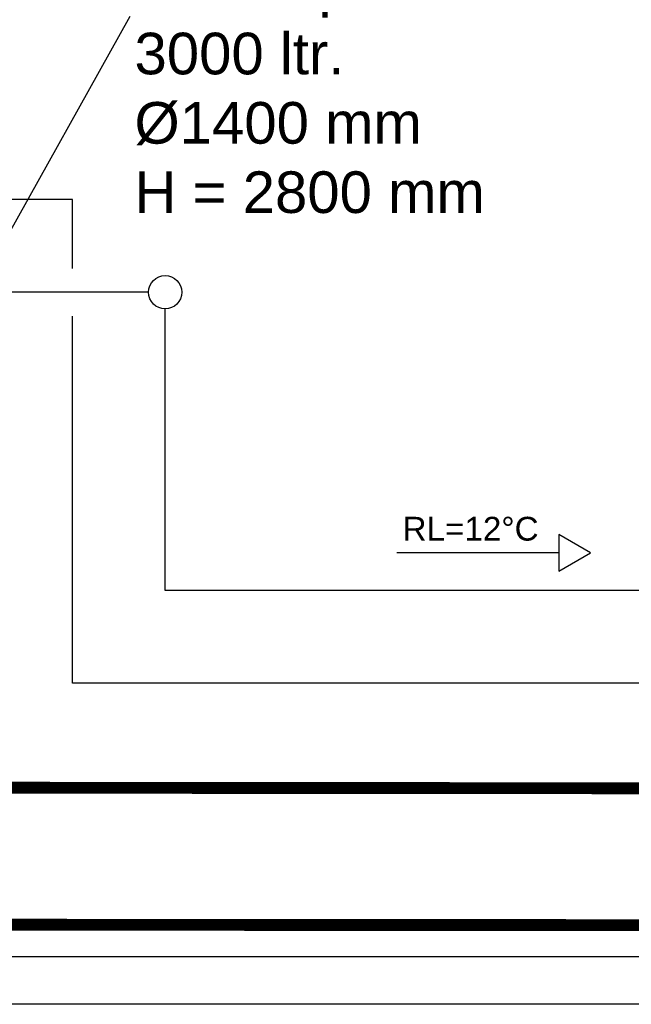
# Model space of a CAD drawing. Header units: metres. Extents: x 0 to 65.3, y 0 to 32.2.
# Tile 8 of 17: x 41.9 to 44.5, y 12 to 16.2. Entities that reach past the tile are written whole.
import ezdxf

# ---------------------------------------------------------------- set-up
doc = ezdxf.new("R2010")
doc.units = ezdxf.units.M
for name, color, linetype in [('003ARCH_A', 7, 'Continuous'), ('004TGA_H', 254, 'Continuous'), ('004TX_TXT', 7, 'Continuous')]:
    doc.layers.add(name, color=color, linetype=linetype)
doc.styles.add('ARIAL', font='arial.ttf')

msp = doc.modelspace()

# ---------------------------------------------------------------- linework, layer by layer
at = {"layer": '003ARCH_A', "color": 9, "linetype": 'Continuous', "lineweight": 0, "const_width": 0.05, "flags": 128}
for points in [[(53.471, 22.8808), (53.5183, 12.3567), (14.6094, 12.3827), (14.5628, 22.4962), (4.499, 22.5468)], [(52.8969, 22.4832), (52.8947, 12.9318), (15.1207, 12.9633), (15.111, 22.3921), (52.8969, 22.4832)]]:
    msp.add_lwpolyline(points, dxfattribs=at)
at = {"layer": '004TGA_H', "color": 160}
for p, q in [((42.1723, 15.4158), (41.5558, 15.4158)), ((42.1723, 15.1261), (42.1723, 15.4158)), ((42.1723, 13.3817), (42.1723, 14.9261)), ((49.8308, 13.3817), (42.1723, 13.3817))]:
    msp.add_line(p, q, dxfattribs=at)
at = {"layer": '004TGA_H', "color": 200}
for p, q in [((42.492, 15.0261), (41.4797, 15.0261)), ((42.562, 13.7714), (42.562, 14.956)), ((46.5348, 13.7714), (42.562, 13.7714))]:
    msp.add_line(p, q, dxfattribs=at)
at = {"layer": '004TGA_H', "color": 211}
msp.add_line((44.2182, 13.9294), (43.5367, 13.9294), dxfattribs=at)
at = {"layer": '004TGA_H', "color": 80}
msp.add_line((47.2397, 12.2296), (40.2512, 12.2296), dxfattribs=at)
at = {"layer": '004TGA_H', "color": 120}
msp.add_line((46.8897, 12.0296), (39.893, 12.0296), dxfattribs=at)
at = {"layer": '004TGA_H', "color": 211, "linetype": 'Continuous'}
msp.add_lwpolyline([(44.3512, 13.9294), (44.2182, 14.0062), (44.2182, 13.8526)], close=True, dxfattribs=at)
at = {"layer": '004TGA_H', "color": 200}
msp.add_circle((42.562, 15.026), 0.07, dxfattribs=at)
at = {"layer": '004TX_TXT', "color": 7, "ltscale": 0.5}
msp.add_line((42.4135, 16.1858, 0), (41.4182, 14.4048, 0), dxfattribs=at)

# ---------------------------------------------------------------- texts
at = {"layer": '004TX_TXT', "color": 7, "ltscale": 0.5, "attachment_point": 1, "style": 'ARIAL'}
for s, insert, char_height, width in [('Pufferspeicher\\P3000 ltr.\\P%%C1400 mm\\PH = 2800 mm', (42.433, 16.4099), 0.175, 3.703351), ('RL=12°C', (43.561, 14.081), 0.1, 1.123528)]:
    msp.add_mtext(s, dxfattribs=dict(at, insert=insert, char_height=char_height, width=width))

doc.saveas('drawing.dxf')
